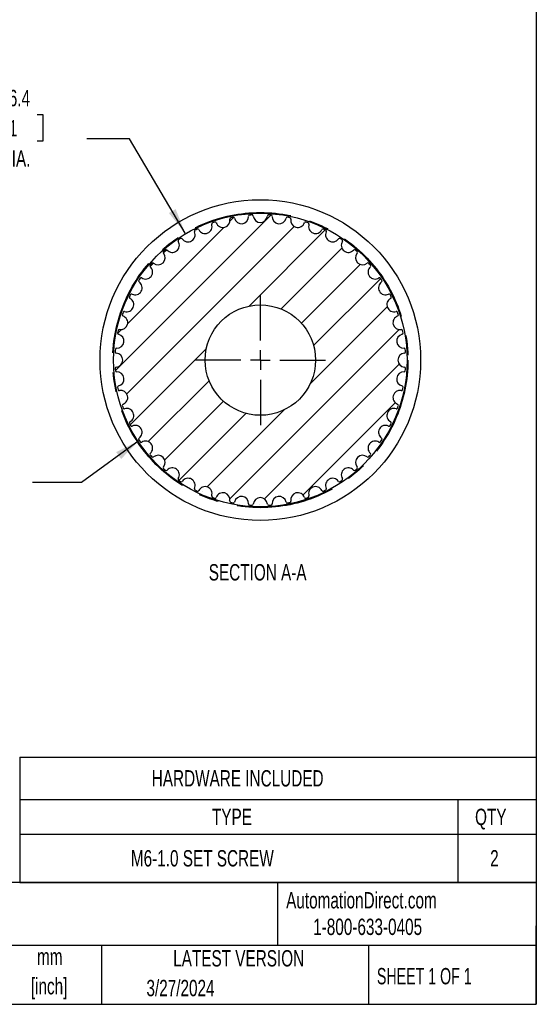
# Model space of a CAD drawing. Header units: millimetres. Extents: x 13 to 546, y 13 to 419.
# Tile 3 of 4: x 412 to 546, y 13 to 268. Entities that reach past the tile are written whole.
import ezdxf

# ---------------------------------------------------------------- set-up
doc = ezdxf.new("R2010")
doc.units = ezdxf.units.MM
doc.header["$LTSCALE"] = 2
doc.linetypes.add('CENTERX2', pattern=[20.32, 12.7, -2.54, 2.54, -2.54])
doc.layers.add('CENTER', color=40, linetype='CENTERX2')
doc.layers.add('HATCH', color=6, linetype='Continuous')
doc.layers.add('DIMENSIONS', color=140, linetype='Continuous', lineweight=25)
doc.layers.add('TEXT', color=140, linetype='Continuous', lineweight=25)
doc.styles.add('SLDTEXTSTYLE0', font='TXT', dxfattribs={"width": 0.7})
doc.styles.add('SLDTEXTSTYLE1', font='TXT', dxfattribs={"width": 0.65})
doc.dimstyles.new('SLDDIMSTYLE0', dxfattribs={"dimtxt": 4.316016, "dimasz": 6.604, "dimexe": 0, "dimexo": 0.0625, "dimgap": 1.079004, "dimtad": 0, "dimtih": 1, "dimtoh": 1, "dimrnd": 1e-09, "dimzin": 12, "dimdsep": 46, "dimtxsty": 'SLDTEXTSTYLE0', "dimsah": 1, "dimcen": 0, "dimadec": 0, "dimazin": 3, "dimtfac": 1, "dimtofl": 0, "dimtmove": 0, "dimatfit": 3, "dimfxl": 0, "dimfrac": 2, "dimtolj": 1, "dimtzin": 12, "dimarcsym": 0})
doc.dimstyles.new('SLDDIMSTYLE5', dxfattribs={"dimtxt": 0.18, "dimasz": 6.604, "dimexe": 0, "dimexo": 0.0625, "dimgap": 0, "dimtad": 0, "dimtih": 1, "dimtoh": 1, "dimdec": 0, "dimrnd": 1e-09, "dimzin": 0, "dimdsep": 46, "dimtxsty": 'Standard', "dimsah": 1, "dimcen": 0.09, "dimadec": 0, "dimazin": 0, "dimtfac": 6.604, "dimtdec": 0, "dimtofl": 0, "dimtmove": 0, "dimatfit": 3, "dimfxl": 0, "dimfrac": 2, "dimtolj": 1, "dimtzin": 0, "dimarcsym": 0})

# ---------------------------------------------------------------- blocks, each defined once
blk = doc.blocks.new('SW_TABLEANNOTATION_0')
at = {"layer": 'TEXT', "color": 0}
for p, q in [((0, 0), (0, -11)), ((0, 0), (113.4, 0)), ((113.4, 0), (133.7, 0)), ((133.7, 0), (133.7, -11)), ((0, -11), (0, -19.95)), ((0, -11), (113.4, -11)), ((113.4, -11), (113.4, -19.95)), ((113.4, -11), (133.7, -11)), ((133.7, -11), (133.7, -19.95)), ((0, -19.95), (0, -32.44)), ((0, -19.95), (113.4, -19.95)), ((113.4, -19.95), (113.4, -32.44)), ((113.4, -19.95), (133.7, -19.95)), ((133.7, -19.95), (133.7, -32.44)), ((0, -32.44), (113.4, -32.44)), ((113.4, -32.44), (133.7, -32.44))]:
    blk.add_line(p, q, dxfattribs=at)
at = {"layer": 'TEXT', "color": 0, "attachment_point": 1, "style": 'SLDTEXTSTYLE0'}
for s, insert, char_height in [('HARDWARE INCLUDED', (34.16, -3.38), 4.2333), ('TYPE', (49.74, -13.36), 4.233), ('QTY', (117.85, -13.36), 4.233), ('M6-1.0 SET SCREW', (28.75, -24.08), 4.2333), ('2', (121.76, -24.08), 4.23)]:
    blk.add_mtext(s, dxfattribs=dict(at, insert=insert, char_height=char_height))
blk = doc.blocks.new('_D_10')
at = {"layer": 'DIMENSIONS'}
for p, q in [((404.12, 242.96), (402.68, 242.96)), ((402.68, 242.96), (402.68, 236.1)), ((416.95, 242.96), (418.4, 242.96)), ((418.4, 242.96), (418.4, 236.1)), ((402.68, 236.1), (404.12, 236.1)), ((418.4, 236.1), (416.95, 236.1)), ((440.86, 236.69), (429.75, 236.69)), ((455.27, 212.32), (440.86, 236.69))]:
    blk.add_line(p, q, dxfattribs=at)
blk.add_solid([(455.27, 212.32), (452.78, 218.52), (451.03, 217.49)], dxfattribs=at)
at = {"layer": 'DIMENSIONS', "char_height": 4.233, "attachment_point": 1, "style": 'SLDTEXTSTYLE0'}
for s, insert in [('%%c', (400.87, 249.38)), ('76.4', (407.38, 249.38)), ('3.01', (404.12, 241.55)), ('PITCH DIA.', (394.5, 233.73))]:
    blk.add_mtext(s, dxfattribs=dict(at, insert=insert))
blk = doc.blocks.new('SW_CENTERMARKSYMBOL_2')
at = {"layer": 'CENTER', "color": 0}
for p, q in [((0, 5.08), (0, 16.8275)), ((-5.08, 0), (-16.8275, 0)), ((0, 0), (-2.54, 0)), ((0, 0), (0, 2.54)), ((0, 0), (0, -2.54)), ((0, 0), (2.54, 0)), ((5.08, 0), (16.8275, 0)), ((0, -5.08), (0, -16.8275))]:
    blk.add_line(p, q, dxfattribs=at)

msp = doc.modelspace()

# ---------------------------------------------------------------- hatches: boundary and pattern name
at = {"layer": 'HATCH'}
h = msp.add_hatch(dxfattribs=at)
h.set_pattern_fill('ANSI31', color=256, scale=2, style=0)
edge = h.paths.add_edge_path(flags=0)
edge.add_arc((474.707, 179.436), 37.625, 85.74677, 86.75323)
edge.add_arc((476.821, 216.702), 0.3, 86.75323, 175.67406)
edge.add_arc((474.707, 216.861), 1.82, 184.32594, 355.67406, ccw=False)
edge.add_arc((472.593, 216.702), 0.3, 4.32594, 93.24677)
edge.add_arc((474.707, 179.436), 37.625, 93.24677, 94.25323)
edge.add_arc((471.939, 216.659), 0.3, 94.25323, 183.17406)
edge.add_arc((469.822, 216.541), 1.82, -168.17406, 3.17406, ccw=False)
edge.add_arc((467.747, 216.107), 0.3, 11.82594, 100.74677)
edge.add_arc((474.707, 179.436), 37.625, 100.74677, 101.75323)
edge.add_arc((467.104, 215.979), 0.3, 101.75323, 190.67406)
edge.add_arc((465.021, 215.586), 1.82, -160.67406, 10.67406, ccw=False)
edge.add_arc((463.02, 214.885), 0.3, 19.32594, 108.24677)
edge.add_arc((474.707, 179.436), 37.625, 108.24677, 109.25323)
edge.add_arc((462.399, 214.674), 0.3, 109.25323, 198.17406)
edge.add_arc((460.385, 214.013), 1.82, -153.17406, 18.17406, ccw=False)
edge.add_arc((458.493, 213.056), 0.3, 26.82594, 115.74677)
edge.add_arc((474.707, 179.436), 37.625, 115.74677, 116.75323)
edge.add_arc((457.905, 212.766), 0.3, 116.75323, 205.67406)
edge.add_arc((455.995, 211.847), 1.82, -145.67406, 25.67406, ccw=False)
edge.add_arc((454.244, 210.652), 0.3, 34.32594, 123.24677)
edge.add_arc((474.707, 179.436), 37.625, 123.24677, 124.25323)
edge.add_arc((453.699, 210.288), 0.3, 124.25323, 213.17406)
edge.add_arc((451.924, 209.128), 1.82, -138.17406, 33.17406, ccw=False)
edge.add_arc((450.344, 207.714), 0.3, 41.82594, 130.74677)
edge.add_arc((474.707, 179.436), 37.625, 130.74677, 131.75323)
edge.add_arc((449.852, 207.282), 0.3, 131.75323, 220.67406)
edge.add_arc((448.244, 205.9), 1.82, -130.67406, 40.67406, ccw=False)
edge.add_arc((446.862, 204.292), 0.3, 49.32594, 138.24677)
edge.add_arc((474.707, 179.436), 37.625, 138.24677, 139.25323)
edge.add_arc((446.43, 203.799), 0.3, 139.25323, 228.17406)
edge.add_arc((445.016, 202.219), 1.82, -123.17406, 48.17406, ccw=False)
edge.add_arc((443.856, 200.445), 0.3, 56.82594, 145.74677)
edge.add_arc((474.707, 179.436), 37.625, 145.74677, 146.75323)
edge.add_arc((443.492, 199.9), 0.3, 146.75323, 235.67406)
edge.add_arc((442.296, 198.149), 1.82, -115.67406, 55.67406, ccw=False)
edge.add_arc((441.378, 196.238), 0.3, 64.32594, 153.24677)
edge.add_arc((474.707, 179.436), 37.625, 153.24677, 154.25323)
edge.add_arc((441.088, 195.65), 0.3, 154.25323, 243.17406)
edge.add_arc((440.131, 193.758), 1.82, -108.17406, 63.17406, ccw=False)
edge.add_arc((439.47, 191.744), 0.3, 71.82594, 160.74677)
edge.add_arc((474.707, 179.436), 37.625, 160.74677, 161.75323)
edge.add_arc((439.259, 191.123), 0.3, 161.75323, 250.67406)
edge.add_arc((438.557, 189.123), 1.82, -100.67406, 70.67406, ccw=False)
edge.add_arc((438.165, 187.039), 0.3, 79.32594, 168.24677)
edge.add_arc((474.707, 179.436), 37.625, 168.24677, 169.25323)
edge.add_arc((438.037, 186.396), 0.3, 169.25323, 258.17406)
edge.add_arc((437.602, 184.321), 1.82, -93.17406, 78.17406, ccw=False)
edge.add_arc((437.485, 182.205), 0.3, 86.82594, 175.74677)
edge.add_arc((474.707, 179.436), 37.625, 175.74677, 176.75323)
edge.add_arc((437.442, 181.55), 0.3, 176.75323, 265.67406)
edge.add_arc((437.282, 179.436), 1.82, -85.67406, 85.67406, ccw=False)
edge.add_arc((437.442, 177.322), 0.3, 94.32594, 183.24677)
edge.add_arc((474.707, 179.436), 37.625, 183.24677, 184.25323)
edge.add_arc((437.485, 176.668), 0.3, 184.25323, 273.17406)
edge.add_arc((437.602, 174.551), 1.82, -78.17406, 93.17406, ccw=False)
edge.add_arc((438.037, 172.476), 0.3, 101.82594, 190.74677)
edge.add_arc((474.707, 179.436), 37.625, 190.74677, 191.75323)
edge.add_arc((438.165, 171.833), 0.3, 191.75323, 280.67406)
edge.add_arc((438.557, 169.75), 1.82, -70.67406, 100.67406, ccw=False)
edge.add_arc((439.259, 167.75), 0.3, 109.32594, 198.24677)
edge.add_arc((474.707, 179.436), 37.625, 198.24677, 199.25323)
edge.add_arc((439.47, 167.129), 0.3, 199.25323, 288.17406)
edge.add_arc((440.131, 165.115), 1.82, -63.17406, 108.17406, ccw=False)
edge.add_arc((441.088, 163.223), 0.3, 116.82594, 205.74677)
edge.add_arc((474.707, 179.436), 37.625, 205.74677, 206.75323)
edge.add_arc((441.378, 162.635), 0.3, 206.75323, 295.67406)
edge.add_arc((442.296, 160.724), 1.82, -55.67406, 115.67406, ccw=False)
edge.add_arc((443.492, 158.973), 0.3, 124.32594, 213.24677)
edge.add_arc((474.707, 179.436), 37.625, 213.24677, 214.25323)
edge.add_arc((443.856, 158.428), 0.3, 214.25323, 303.17406)
edge.add_arc((445.016, 156.654), 1.82, -48.17406, 123.17406, ccw=False)
edge.add_arc((446.43, 155.074), 0.3, 131.82594, 220.74677)
edge.add_arc((474.707, 179.436), 37.625, 220.74677, 221.75323)
edge.add_arc((446.862, 154.581), 0.3, 221.75323, 310.67406)
edge.add_arc((448.244, 152.973), 1.82, -40.67406, 130.67406, ccw=False)
edge.add_arc((449.852, 151.591), 0.3, 139.32594, 228.24677)
edge.add_arc((474.707, 179.436), 37.625, 228.24677, 229.25323)
edge.add_arc((450.344, 151.159), 0.3, 229.25323, 318.17406)
edge.add_arc((451.924, 149.745), 1.82, -33.17406, 138.17406, ccw=False)
edge.add_arc((453.699, 148.585), 0.3, 146.82594, 235.74677)
edge.add_arc((474.707, 179.436), 37.625, 235.74677, 236.75323)
edge.add_arc((454.244, 148.221), 0.3, 236.75323, 325.67406)
edge.add_arc((455.995, 147.025), 1.82, -25.67406, 145.67406, ccw=False)
edge.add_arc((457.905, 146.107), 0.3, 154.32594, 243.24677)
edge.add_arc((474.707, 179.436), 37.625, 243.24677, 244.25323)
edge.add_arc((458.493, 145.817), 0.3, 244.25323, 333.17406)
edge.add_arc((460.385, 144.86), 1.82, -18.17406, 153.17406, ccw=False)
edge.add_arc((462.399, 144.199), 0.3, 161.82594, 250.74677)
edge.add_arc((474.707, 179.436), 37.625, 250.74677, 251.75323)
edge.add_arc((463.02, 143.988), 0.3, 251.75323, 340.67406)
edge.add_arc((465.021, 143.287), 1.82, -10.67406, 160.67406, ccw=False)
edge.add_arc((467.104, 142.894), 0.3, 169.32594, 258.24677)
edge.add_arc((474.707, 179.436), 37.625, 258.24677, 259.25323)
edge.add_arc((467.747, 142.766), 0.3, 259.25323, 348.17406)
edge.add_arc((469.822, 142.332), 1.82, -3.17406, 168.17406, ccw=False)
edge.add_arc((471.939, 142.214), 0.3, 176.82594, 265.74677)
edge.add_arc((474.707, 179.436), 37.625, 265.74677, 266.75323)
edge.add_arc((472.593, 142.171), 0.3, 266.75323, 355.67406)
edge.add_arc((474.707, 142.011), 1.82, 4.32594, 175.67406, ccw=False)
edge.add_arc((476.821, 142.171), 0.3, 184.32594, 273.24677)
edge.add_arc((474.707, 179.436), 37.625, 273.24677, 274.25323)
edge.add_arc((477.475, 142.214), 0.3, 274.25323, 363.17406)
edge.add_arc((479.592, 142.332), 1.82, 11.82594, 183.17406, ccw=False)
edge.add_arc((481.667, 142.766), 0.3, 191.82594, 280.74677)
edge.add_arc((474.707, 179.436), 37.625, 280.74677, 281.75323)
edge.add_arc((482.31, 142.894), 0.3, 281.75323, 370.67406)
edge.add_arc((484.393, 143.287), 1.82, 19.32594, 190.67406, ccw=False)
edge.add_arc((486.394, 143.988), 0.3, 199.32594, 288.24677)
edge.add_arc((474.707, 179.436), 37.625, 288.24677, 289.25323)
edge.add_arc((487.015, 144.199), 0.3, 289.25323, 378.17406)
edge.add_arc((489.029, 144.86), 1.82, 26.82594, 198.17406, ccw=False)
edge.add_arc((490.921, 145.817), 0.3, 206.82594, 295.74677)
edge.add_arc((474.707, 179.436), 37.625, 295.74677, 296.75323)
edge.add_arc((491.509, 146.107), 0.3, 296.75323, 385.67406)
edge.add_arc((493.42, 147.025), 1.82, 34.32594, 205.67406, ccw=False)
edge.add_arc((495.17, 148.221), 0.3, 214.32594, 303.24677)
edge.add_arc((474.707, 179.436), 37.625, 303.24677, 304.25323)
edge.add_arc((495.716, 148.585), 0.3, 304.25323, 393.17406)
edge.add_arc((497.49, 149.745), 1.82, 41.82594, 213.17406, ccw=False)
edge.add_arc((499.07, 151.159), 0.3, 221.82594, 310.74677)
edge.add_arc((474.707, 179.436), 37.625, 310.74677, 311.75323)
edge.add_arc((499.563, 151.591), 0.3, 311.75323, 400.67406)
edge.add_arc((501.171, 152.973), 1.82, 49.32594, 220.67406, ccw=False)
edge.add_arc((502.552, 154.581), 0.3, 229.32594, 318.24677)
edge.add_arc((474.707, 179.436), 37.625, 318.24677, 319.25323)
edge.add_arc((502.985, 155.074), 0.3, 319.25323, 408.17406)
edge.add_arc((504.398, 156.654), 1.82, 56.82594, 228.17406, ccw=False)
edge.add_arc((505.558, 158.428), 0.3, 236.82594, 325.74677)
edge.add_arc((474.707, 179.436), 37.625, 325.74677, 326.75323)
edge.add_arc((505.923, 158.973), 0.3, 326.75323, 415.67406)
edge.add_arc((507.118, 160.724), 1.82, 64.32594, 235.67406, ccw=False)
edge.add_arc((508.037, 162.635), 0.3, 244.32594, 333.24677)
edge.add_arc((474.707, 179.436), 37.625, 333.24677, 334.25323)
edge.add_arc((508.327, 163.223), 0.3, 334.25323, 423.17406)
edge.add_arc((509.283, 165.115), 1.82, 71.82594, 243.17406, ccw=False)
edge.add_arc((509.945, 167.129), 0.3, 251.82594, 340.74677)
edge.add_arc((474.707, 179.436), 37.625, 340.74677, 341.75323)
edge.add_arc((510.155, 167.75), 0.3, 341.75323, 430.67406)
edge.add_arc((510.857, 169.75), 1.82, 79.32594, 250.67406, ccw=False)
edge.add_arc((511.25, 171.833), 0.3, 259.32594, 348.24677)
edge.add_arc((474.707, 179.436), 37.625, 348.24677, 349.25323)
edge.add_arc((511.378, 172.476), 0.3, 349.25323, 438.17406)
edge.add_arc((511.812, 174.551), 1.82, 86.82594, 258.17406, ccw=False)
edge.add_arc((511.929, 176.668), 0.3, 266.82594, 355.74677)
edge.add_arc((474.707, 179.436), 37.625, 355.74677, 356.75323)
edge.add_arc((511.972, 177.322), 0.3, 356.75323, 445.67406)
edge.add_arc((512.132, 179.436), 1.82, 94.32594, 265.67406, ccw=False)
edge.add_arc((511.972, 181.55), 0.3, 274.32594, 363.24677)
edge.add_arc((474.707, 179.436), 37.625, 3.24677, 4.25323)
edge.add_arc((511.929, 182.205), 0.3, 4.25323, 93.17406)
edge.add_arc((511.812, 184.321), 1.82, 101.82594, 273.17406, ccw=False)
edge.add_arc((511.378, 186.396), 0.3, 281.82594, 370.74677)
edge.add_arc((474.707, 179.436), 37.625, 10.74677, 11.75323)
edge.add_arc((511.25, 187.039), 0.3, 11.75323, 100.67406)
edge.add_arc((510.857, 189.123), 1.82, 109.32594, 280.67406, ccw=False)
edge.add_arc((510.155, 191.123), 0.3, 289.32594, 378.24677)
edge.add_arc((474.707, 179.436), 37.625, 18.24677, 19.25323)
edge.add_arc((509.945, 191.744), 0.3, 19.25323, 108.17406)
edge.add_arc((509.283, 193.758), 1.82, 116.82594, 288.17406, ccw=False)
edge.add_arc((508.327, 195.65), 0.3, 296.82594, 385.74677)
edge.add_arc((474.707, 179.436), 37.625, 25.74677, 26.75323)
edge.add_arc((508.037, 196.238), 0.3, 26.75323, 115.67406)
edge.add_arc((507.118, 198.149), 1.82, 124.32594, 295.67406, ccw=False)
edge.add_arc((505.923, 199.9), 0.3, 304.32594, 393.24677)
edge.add_arc((474.707, 179.436), 37.625, 33.24677, 34.25323)
edge.add_arc((505.558, 200.445), 0.3, 34.25323, 123.17406)
edge.add_arc((504.398, 202.219), 1.82, 131.82594, 303.17406, ccw=False)
edge.add_arc((502.985, 203.799), 0.3, 311.82594, 400.74677)
edge.add_arc((474.707, 179.436), 37.625, 40.74677, 41.75323)
edge.add_arc((502.552, 204.292), 0.3, 41.75323, 130.67406)
edge.add_arc((501.171, 205.9), 1.82, 139.32594, 310.67406, ccw=False)
edge.add_arc((499.563, 207.282), 0.3, 319.32594, 408.24677)
edge.add_arc((474.707, 179.436), 37.625, 48.24677, 49.25323)
edge.add_arc((499.07, 207.714), 0.3, 49.25323, 138.17406)
edge.add_arc((497.49, 209.128), 1.82, 146.82594, 318.17406, ccw=False)
edge.add_arc((495.716, 210.288), 0.3, 326.82594, 415.74677)
edge.add_arc((474.707, 179.436), 37.625, 55.74677, 56.75323)
edge.add_arc((495.17, 210.652), 0.3, 56.75323, 145.67406)
edge.add_arc((493.42, 211.847), 1.82, 154.32594, 325.67406, ccw=False)
edge.add_arc((491.509, 212.766), 0.3, 334.32594, 423.24677)
edge.add_arc((474.707, 179.436), 37.625, 63.24677, 64.25323)
edge.add_arc((490.921, 213.056), 0.3, 64.25323, 153.17406)
edge.add_arc((489.029, 214.013), 1.82, 161.82594, 333.17406, ccw=False)
edge.add_arc((487.015, 214.674), 0.3, 341.82594, 430.74677)
edge.add_arc((474.707, 179.436), 37.625, 70.74677, 71.75323)
edge.add_arc((486.394, 214.885), 0.3, 71.75323, 160.67406)
edge.add_arc((484.393, 215.586), 1.82, 169.32594, 340.67406, ccw=False)
edge.add_arc((482.31, 215.979), 0.3, 349.32594, 438.24677)
edge.add_arc((474.707, 179.436), 37.625, 78.24677, 79.25323)
edge.add_arc((481.667, 216.107), 0.3, 79.25323, 168.17406)
edge.add_arc((479.592, 216.541), 1.82, 176.82594, 348.17406, ccw=False)
edge.add_arc((477.475, 216.659), 0.3, 356.82594, 445.74677)
edge = h.paths.add_edge_path(flags=0)
edge.add_arc((474.707, 179.436), 14.287, 0, 360)

# ---------------------------------------------------------------- linework, layer by layer
for radius in [41.5, 38, 14.288]:
    msp.add_circle((474.707, 179.436), radius)
for centre, radius, start, end in [((469.822, 216.541), 1.82, 191.82594, 3.17406), ((471.939, 216.659), 0.3, 94.25323, 183.17406), ((474.707, 179.436), 37.625, 93.24677, 94.25323), ((472.593, 216.702), 0.3, 4.32594, 93.24677), ((474.707, 216.861), 1.82, 184.32594, 355.67406), ((476.821, 216.702), 0.3, 86.75323, 175.67406), ((474.707, 179.436), 37.625, 85.74677, 86.75323), ((477.475, 216.659), 0.3, 356.82594, 85.74677), ((479.592, 216.541), 1.82, 176.82594, 348.17406), ((460.385, 214.013), 1.82, 206.82594, 18.17406), ((462.399, 214.674), 0.3, 109.25323, 198.17406), ((474.707, 179.436), 37.625, 108.24677, 109.25323), ((463.02, 214.885), 0.3, 19.32594, 108.24677), ((465.021, 215.586), 1.82, 199.32594, 10.67406), ((467.104, 215.979), 0.3, 101.75323, 190.67406), ((474.707, 179.436), 37.625, 100.74677, 101.75323), ((467.747, 216.107), 0.3, 11.82594, 100.74677), ((481.667, 216.107), 0.3, 79.25323, 168.17406), ((474.707, 179.436), 37.625, 78.24677, 79.25323), ((482.31, 215.979), 0.3, 349.32594, 78.24677), ((484.393, 215.586), 1.82, 169.32594, 340.67406), ((486.394, 214.885), 0.3, 71.75323, 160.67406), ((474.707, 179.436), 37.625, 70.74677, 71.75323), ((487.015, 214.674), 0.3, 341.82594, 70.74677), ((489.029, 214.013), 1.82, 161.82594, 333.17406), ((455.995, 211.847), 1.82, 214.32594, 25.67406), ((457.905, 212.766), 0.3, 116.75323, 205.67406), ((474.707, 179.436), 37.625, 115.74677, 116.75323), ((458.493, 213.056), 0.3, 26.82594, 115.74677), ((490.921, 213.056), 0.3, 64.25323, 153.17406), ((474.707, 179.436), 37.625, 63.24677, 64.25323), ((493.42, 211.847), 1.82, 154.32594, 325.67406), ((491.509, 212.766), 0.3, 334.32594, 63.24677), ((451.924, 209.128), 1.82, 221.82594, 33.17406), ((453.699, 210.288), 0.3, 124.25323, 213.17406), ((474.707, 179.436), 37.625, 123.24677, 124.25323), ((454.244, 210.652), 0.3, 34.32594, 123.24677), ((495.17, 210.652), 0.3, 56.75323, 145.67406), ((474.707, 179.436), 37.625, 55.74677, 56.75323), ((497.49, 209.128), 1.82, 146.82594, 318.17406), ((495.716, 210.288), 0.3, 326.82594, 55.74677), ((448.244, 205.9), 1.82, 229.32594, 40.67406), ((449.852, 207.282), 0.3, 131.75323, 220.67406), ((474.707, 179.436), 37.625, 130.74677, 131.75323), ((450.344, 207.714), 0.3, 41.82594, 130.74677), ((499.07, 207.714), 0.3, 49.25323, 138.17406), ((474.707, 179.436), 37.625, 48.24677, 49.25323), ((501.171, 205.9), 1.82, 139.32594, 310.67406), ((499.563, 207.282), 0.3, 319.32594, 48.24677), ((446.43, 203.799), 0.3, 139.25323, 228.17406), ((474.707, 179.436), 37.625, 138.24677, 139.25323), ((446.862, 204.292), 0.3, 49.32594, 138.24677), ((502.552, 204.292), 0.3, 41.75323, 130.67406), ((474.707, 179.436), 37.625, 40.74677, 41.75323), ((502.985, 203.799), 0.3, 311.82594, 40.74677), ((445.016, 202.219), 1.82, 236.82594, 48.17406), ((504.398, 202.219), 1.82, 131.82594, 303.17406), ((442.296, 198.149), 1.82, 244.32594, 55.67406), ((443.492, 199.9), 0.3, 146.75323, 235.67406), ((474.707, 179.436), 37.625, 145.74677, 146.75323), ((443.856, 200.445), 0.3, 56.82594, 145.74677), ((507.118, 198.149), 1.82, 124.32594, 295.67406), ((505.558, 200.445), 0.3, 34.25323, 123.17406), ((474.707, 179.436), 37.625, 33.24677, 34.25323), ((505.923, 199.9), 0.3, 304.32594, 33.24677), ((474.707, 179.436), 37.625, 153.24677, 154.25323), ((441.378, 196.238), 0.3, 64.32594, 153.24677), ((508.037, 196.238), 0.3, 26.75323, 115.67406), ((474.707, 179.436), 37.625, 25.74677, 26.75323), ((440.131, 193.758), 1.82, 251.82594, 63.17406), ((441.088, 195.65), 0.3, 154.25323, 243.17406), ((509.283, 193.758), 1.82, 116.82594, 288.17406), ((508.327, 195.65), 0.3, 296.82594, 25.74677), ((439.259, 191.123), 0.3, 161.75323, 250.67406), ((474.707, 179.436), 37.625, 160.74677, 161.75323), ((439.47, 191.744), 0.3, 71.82594, 160.74677), ((509.945, 191.744), 0.3, 19.25323, 108.17406), ((474.707, 179.436), 37.625, 18.24677, 19.25323), ((510.155, 191.123), 0.3, 289.32594, 18.24677), ((438.557, 189.123), 1.82, 259.32594, 70.67406), ((510.857, 189.123), 1.82, 109.32594, 280.67406), ((437.602, 184.321), 1.82, 266.82594, 78.17406), ((438.037, 186.396), 0.3, 169.25323, 258.17406), ((474.707, 179.436), 37.625, 168.24677, 169.25323), ((438.165, 187.039), 0.3, 79.32594, 168.24677), ((511.812, 184.321), 1.82, 101.82594, 273.17406), ((511.25, 187.039), 0.3, 11.75323, 100.67406), ((511.378, 186.396), 0.3, 281.82594, 10.74677), ((474.707, 179.436), 37.625, 10.74677, 11.75323), ((437.442, 181.55), 0.3, 176.75323, 265.67406), ((474.707, 179.436), 37.625, 175.74677, 176.75323), ((437.485, 182.205), 0.3, 86.82594, 175.74677), ((437.282, 179.436), 1.82, 274.32594, 85.67406), ((512.132, 179.436), 1.82, 94.32594, 265.67406), ((511.929, 182.205), 0.3, 4.25323, 93.17406), ((511.972, 181.55), 0.3, 274.32594, 3.24677), ((474.707, 179.436), 37.625, 3.24677, 4.25323), ((437.442, 177.322), 0.3, 94.32594, 183.24677), ((474.707, 179.436), 37.625, 183.24677, 184.25323), ((437.485, 176.668), 0.3, 184.25323, 273.17406), ((437.602, 174.551), 1.82, 281.82594, 93.17406), ((511.812, 174.551), 1.82, 86.82594, 258.17406), ((511.929, 176.668), 0.3, 266.82594, 355.74677), ((511.972, 177.322), 0.3, 356.75323, 85.67406), ((474.707, 179.436), 37.625, 355.74677, 356.75323), ((438.037, 172.476), 0.3, 101.82594, 190.74677), ((474.707, 179.436), 37.625, 190.74677, 191.75323), ((438.165, 171.833), 0.3, 191.75323, 280.67406), ((438.557, 169.75), 1.82, 289.32594, 100.67406), ((510.857, 169.75), 1.82, 79.32594, 250.67406), ((511.25, 171.833), 0.3, 259.32594, 348.24677), ((511.378, 172.476), 0.3, 349.25323, 78.17406), ((474.707, 179.436), 37.625, 348.24677, 349.25323), ((439.259, 167.75), 0.3, 109.32594, 198.24677), ((474.707, 179.436), 37.625, 198.24677, 199.25323), ((439.47, 167.129), 0.3, 199.25323, 288.17406), ((440.131, 165.115), 1.82, 296.82594, 108.17406), ((509.283, 165.115), 1.82, 71.82594, 243.17406), ((509.945, 167.129), 0.3, 251.82594, 340.74677), ((474.707, 179.436), 37.625, 340.74677, 341.75323), ((510.155, 167.75), 0.3, 341.75323, 70.67406), ((441.088, 163.223), 0.3, 116.82594, 205.74677), ((508.327, 163.223), 0.3, 334.25323, 63.17406), ((474.707, 179.436), 37.625, 205.74677, 206.75323), ((441.378, 162.635), 0.3, 206.75323, 295.67406), ((442.296, 160.724), 1.82, 304.32594, 115.67406), ((507.118, 160.724), 1.82, 64.32594, 235.67406), ((508.037, 162.635), 0.3, 244.32594, 333.24677), ((474.707, 179.436), 37.625, 333.24677, 334.25323), ((443.492, 158.973), 0.3, 124.32594, 213.24677), ((474.707, 179.436), 37.625, 213.24677, 214.25323), ((443.856, 158.428), 0.3, 214.25323, 303.17406), ((445.016, 156.654), 1.82, 311.82594, 123.17406), ((504.398, 156.654), 1.82, 56.82594, 228.17406), ((505.558, 158.428), 0.3, 236.82594, 325.74677), ((474.707, 179.436), 37.625, 325.74677, 326.75323), ((505.923, 158.973), 0.3, 326.75323, 55.67406), ((446.43, 155.074), 0.3, 131.82594, 220.74677), ((474.707, 179.436), 37.625, 220.74677, 221.75323), ((446.862, 154.581), 0.3, 221.75323, 310.67406), ((448.244, 152.973), 1.82, 319.32594, 130.67406), ((501.171, 152.973), 1.82, 49.32594, 220.67406), ((502.552, 154.581), 0.3, 229.32594, 318.24677), ((474.707, 179.436), 37.625, 318.24677, 319.25323), ((502.985, 155.074), 0.3, 319.25323, 48.17406), ((449.852, 151.591), 0.3, 139.32594, 228.24677), ((474.707, 179.436), 37.625, 228.24677, 229.25323), ((450.344, 151.159), 0.3, 229.25323, 318.17406), ((451.924, 149.745), 1.82, 326.82594, 138.17406), ((497.49, 149.745), 1.82, 41.82594, 213.17406), ((499.07, 151.159), 0.3, 221.82594, 310.74677), ((474.707, 179.436), 37.625, 310.74677, 311.75323), ((499.563, 151.591), 0.3, 311.75323, 40.67406), ((453.699, 148.585), 0.3, 146.82594, 235.74677), ((474.707, 179.436), 37.625, 235.74677, 236.75323), ((454.244, 148.221), 0.3, 236.75323, 325.67406), ((455.995, 147.025), 1.82, 334.32594, 145.67406), ((493.42, 147.025), 1.82, 34.32594, 205.67406), ((495.17, 148.221), 0.3, 214.32594, 303.24677), ((474.707, 179.436), 37.625, 303.24677, 304.25323), ((495.716, 148.585), 0.3, 304.25323, 33.17406), ((457.905, 146.107), 0.3, 154.32594, 243.24677), ((474.707, 179.436), 37.625, 243.24677, 244.25323), ((458.493, 145.817), 0.3, 244.25323, 333.17406), ((460.385, 144.86), 1.82, 341.82594, 153.17406), ((489.029, 144.86), 1.82, 26.82594, 198.17406), ((490.921, 145.817), 0.3, 206.82594, 295.74677), ((474.707, 179.436), 37.625, 295.74677, 296.75323), ((491.509, 146.107), 0.3, 296.75323, 25.67406), ((462.399, 144.199), 0.3, 161.82594, 250.74677), ((474.707, 179.436), 37.625, 250.74677, 251.75323), ((463.02, 143.988), 0.3, 251.75323, 340.67406), ((465.021, 143.287), 1.82, 349.32594, 160.67406), ((467.104, 142.894), 0.3, 169.32594, 258.24677), ((469.822, 142.332), 1.82, 356.82594, 168.17406), ((474.707, 142.011), 1.82, 4.32594, 175.67406), ((479.592, 142.332), 1.82, 11.82594, 183.17406), ((482.31, 142.894), 0.3, 281.75323, 10.67406), ((484.393, 143.287), 1.82, 19.32594, 190.67406), ((486.394, 143.988), 0.3, 199.32594, 288.24677), ((474.707, 179.436), 37.625, 288.24677, 289.25323), ((487.015, 144.199), 0.3, 289.25323, 18.17406), ((474.707, 179.436), 37.625, 258.24677, 259.25323), ((467.747, 142.766), 0.3, 259.25323, 348.17406), ((471.939, 142.214), 0.3, 176.82594, 265.74677), ((474.707, 179.436), 37.625, 265.74677, 266.75323), ((472.593, 142.171), 0.3, 266.75323, 355.67406), ((476.821, 142.171), 0.3, 184.32594, 273.24677), ((474.707, 179.436), 37.625, 273.24677, 274.25323), ((477.475, 142.214), 0.3, 274.25323, 3.17406), ((481.667, 142.766), 0.3, 191.82594, 280.74677), ((474.707, 179.436), 37.625, 280.74677, 281.75323)]:
    msp.add_arc(centre, radius, start, end)
at = {"layer": 'CENTER', "linetype": 'CENTERX2'}
msp.add_circle((474.707, 179.436), 38.202, dxfattribs=at)
at = {"layer": 'TEXT'}
for p, q in [((546.1, 419.1), (546.1, 12.7)), ((546.1, 44.252), (12.7, 44.252)), ((479.151, 44.252), (479.151, 27.94)), ((546.1, 12.7), (546.1, 33.02)), ((546.1, 27.94), (12.7, 27.94)), ((433.624, 27.94), (433.624, 12.7)), ((502.697, 27.94), (502.697, 12.7)), ((12.7, 12.7), (546.1, 12.7))]:
    msp.add_line(p, q, dxfattribs=at)

# ---------------------------------------------------------------- block references
at = {"layer": 'CENTER'}
msp.add_blockref('SW_CENTERMARKSYMBOL_2', (474.707, 179.436), dxfattribs=at)
at = {"layer": 'TEXT'}
msp.add_blockref('SW_TABLEANNOTATION_0', (412.443, 76.688), dxfattribs=at)

# ---------------------------------------------------------------- texts
for s, insert, char_height, attachment_point, style in [('SECTION A-A', (474.014, 126.627), 4.23333, 2, 'SLDTEXTSTYLE0'), ('AutomationDirect.com', (481.39, 41.753), 4.23333, 1, 'SLDTEXTSTYLE0'), ('1-800-633-0405', (488.383, 34.874), 4.23333, 1, 'SLDTEXTSTYLE0'), ('mm', (420.198, 27.149), 4.2333, 2, 'SLDTEXTSTYLE0'), ('LATEST VERSION', (469.104, 26.728), 4.23333, 2, 'SLDTEXTSTYLE0'), ('SHEET 1 OF 1', (504.883, 22.103), 4.23333, 1, 'SLDTEXTSTYLE1'), ('[inch]', (420.03, 19.505), 4.2333, 2, 'SLDTEXTSTYLE0'), ('3/27/2024', (445.226, 19.027), 4.2333, 1, 'SLDTEXTSTYLE0')]:
    msp.add_mtext(s, dxfattribs=dict(at, insert=insert, char_height=char_height, attachment_point=attachment_point, style=style))

# ---------------------------------------------------------------- dimensions: what is measured, and where the dimension line sits
at = {"layer": 'DIMENSIONS'}
dim = msp.add_diameter_dim_2p(p1=(494.146, 146.55), p2=(455.268, 212.322), text='<>\\PPITCH DIA.', dimstyle='SLDDIMSTYLE0', dxfattribs=at)
dim.commit()
dim.dimension.update_dxf_attribs({"geometry": '_D_10', "text_midpoint": (410.537, 238.92), "dimtype": 163})

# ---------------------------------------------------------------- leaders
at = {"layer": 'TEXT'}
msp.add_leader([(443.372, 158.611), (428.43, 147.77), (415.73, 147.77)], dimstyle='SLDDIMSTYLE5', dxfattribs=at)

doc.saveas('drawing.dxf')
